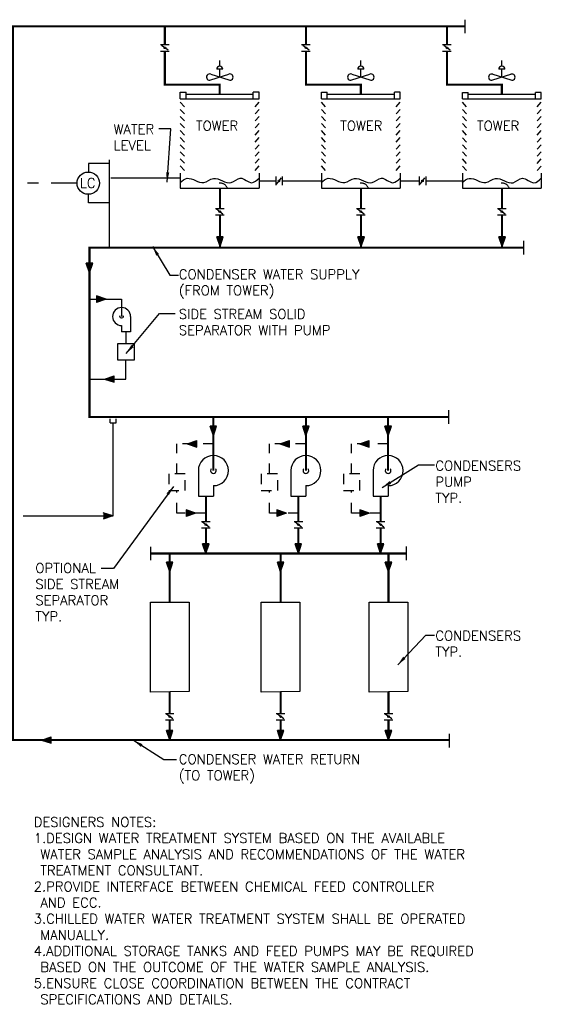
# Model space of a CAD drawing. Header units: inches. Extents: x 1.3 to 15.8, y 1 to 10.8.
# Tile 2 of 2: x 10.7 to 15.8, y 1.2 to 10.8. Entities that reach past the tile are written whole.
import ezdxf

# ---------------------------------------------------------------- set-up
doc = ezdxf.new("R2010")
doc.units = ezdxf.units.IN
doc.header["$MEASUREMENT"] = 0
doc.linetypes.add('HIDDEN', pattern=[0.375, 0.25, -0.125])
doc.linetypes.add('HIDDEN2', pattern=[0.1875, 0.125, -0.0625])
for name, color, linetype in [('M-DETL-DIMS', 2, 'Continuous'), ('M-DETL-HEVY', 5, 'Continuous'), ('M-DETL-MEDM', 4, 'Continuous'), ('M-DETL-TEXT', 2, 'Continuous'), ('M-DETL-THIN', 2, 'Continuous')]:
    doc.layers.add(name, color=color, linetype=linetype)
doc.styles.add('Romans', font='romans.shx')
doc.dimstyles.new('VA-Dims', dxfattribs={"dimtxt": 0.09375, "dimasz": 0.09375, "dimexe": 0.09375, "dimexo": 0.03125, "dimgap": 0.02, "dimtad": 1, "dimdec": 5, "dimzin": 0, "dimdsep": 46, "dimlunit": 4, "dimtxsty": 'Romans', "dimblk": 'ARCHTICK', "dimcen": 0.09375, "dimclrd": 256, "dimclre": 256, "dimclrt": 256, "dimadec": 0, "dimazin": 0, "dimtfac": 1, "dimtdec": 5, "dimtofl": 0, "dimtmove": 0, "dimatfit": 3, "dimfxl": 1, "dimfrac": 2, "dimtolj": 1, "dimtzin": 0, "dimlwd": -1, "dimlwe": -1, "dimarcsym": 0})

# ---------------------------------------------------------------- blocks, each defined once
blk = doc.blocks.new('mdropd')
blk.add_arc((0, 0), 3.5, 137.8624, 42.1376)
blk = doc.blocks.new('_ArchTick')
at = {"color": 0, "linetype": 'ByBlock', "const_width": 0.15}
blk.add_lwpolyline([(-0.5, -0.5), (0.5, 0.5)], dxfattribs=at)

msp = doc.modelspace()

# ---------------------------------------------------------------- hatches: boundary and pattern name
at = {"layer": 'M-DETL-MEDM'}
h = msp.add_hatch(color=256, dxfattribs=at)
h.paths.add_polyline_path([(12.1065, 10.5201, 0.236068), (12.1002, 10.517), (12.1127, 10.5076, 0.618034)])
h.paths.add_polyline_path([(12.1002, 10.517, 0.618034), (12.1065, 10.5045, 0.236068), (12.1127, 10.5076)])
h = msp.add_hatch(color=256, dxfattribs=at)
h.paths.add_polyline_path([(13.4744, 10.5201, 0.236068), (13.4681, 10.517), (13.4806, 10.5076, 0.618034)])
h.paths.add_polyline_path([(13.4681, 10.517, 0.618034), (13.4744, 10.5045, 0.236068), (13.4806, 10.5076)])
h = msp.add_hatch(color=256, dxfattribs=at)
h.paths.add_polyline_path([(14.8416, 10.5198, 0.236068), (14.8353, 10.5166), (14.8478, 10.5073, 0.618034)])
h.paths.add_polyline_path([(14.8353, 10.5166, 0.618034), (14.8416, 10.5041, 0.236068), (14.8478, 10.5073)])
h = msp.add_hatch(color=256, dxfattribs=at)
h.paths.add_polyline_path([(13.2206, 9.2219, 0.236068), (13.2175, 9.2281), (13.2081, 9.2156, 0.618034)])
h.paths.add_polyline_path([(13.2175, 9.2281, 0.618034), (13.205, 9.2219, 0.236068), (13.2081, 9.2156)])
h = msp.add_hatch(color=256, dxfattribs=at)
h.paths.add_polyline_path([(14.6124, 9.2219, 0.236068), (14.6093, 9.2281), (14.5999, 9.2156, 0.618034)])
h.paths.add_polyline_path([(14.6093, 9.2281, 0.618034), (14.5968, 9.2219, 0.236068), (14.5999, 9.2156)])
h = msp.add_hatch(color=256, dxfattribs=at)
h.paths.add_polyline_path([(12.6389, 8.9317, 0.236068), (12.6326, 8.9286), (12.6451, 8.9192, 0.618034)])
h.paths.add_polyline_path([(12.6326, 8.9286, 0.618034), (12.6389, 8.9161, 0.236068), (12.6451, 8.9192)])
h = msp.add_hatch(color=256, dxfattribs=at)
h.paths.add_polyline_path([(14.0068, 8.9317, 0.236068), (14.0005, 8.9286), (14.013, 8.9192, 0.618034)])
h.paths.add_polyline_path([(14.0005, 8.9286, 0.618034), (14.0068, 8.9161, 0.236068), (14.013, 8.9192)])
h = msp.add_hatch(color=256, dxfattribs=at)
h.paths.add_polyline_path([(15.374, 8.9313, 0.236068), (15.3677, 8.9282), (15.3802, 8.9188, 0.618034)])
h.paths.add_polyline_path([(15.3677, 8.9282, 0.618034), (15.374, 8.9157, 0.236068), (15.3802, 8.9188)])
h = msp.add_hatch(color=256, dxfattribs=at)
h.paths.add_polyline_path([(12.6729, 8.6806), (12.6417, 8.6806), (12.6417, 8.5869)])
h.paths.add_polyline_path([(12.6417, 8.6806), (12.6104, 8.6806), (12.6417, 8.5869)])
h = msp.add_hatch(color=256, dxfattribs=at)
h.paths.add_polyline_path([(14.0408, 8.6806), (14.0096, 8.6806), (14.0096, 8.5869)])
h.paths.add_polyline_path([(14.0096, 8.6806), (13.9783, 8.6806), (14.0096, 8.5869)])
h = msp.add_hatch(color=256, dxfattribs=at)
h.paths.add_polyline_path([(15.408, 8.6803), (15.3768, 8.6803), (15.3768, 8.5865)])
h.paths.add_polyline_path([(15.3768, 8.6803), (15.3455, 8.6803), (15.3768, 8.5865)])
h = msp.add_hatch(color=256, dxfattribs=at)
h.paths.add_polyline_path([(11.4069, 8.4235), (11.3756, 8.4235), (11.3756, 8.3298)])
h.paths.add_polyline_path([(11.3756, 8.4235), (11.3444, 8.4235), (11.3756, 8.3298)])
h = msp.add_hatch(color=256, dxfattribs=at)
h.paths.add_polyline_path([(11.442, 8.1065), (11.442, 8.0752), (11.5357, 8.0752)])
h.paths.add_polyline_path([(11.442, 8.0752), (11.442, 8.044), (11.5357, 8.0752)])
h = msp.add_hatch(color=256, dxfattribs=at)
h.paths.add_polyline_path([(11.6143, 7.2686), (11.6143, 7.2999), (11.5205, 7.2999)])
h.paths.add_polyline_path([(11.6143, 7.2999), (11.6143, 7.3311), (11.5205, 7.2999)])
h = msp.add_hatch(color=256, dxfattribs=at)
h.paths.add_polyline_path([(12.6083, 6.8427), (12.577, 6.8427), (12.577, 6.7489)])
h.paths.add_polyline_path([(12.577, 6.8427), (12.5458, 6.8427), (12.577, 6.7489)])
h = msp.add_hatch(color=256, dxfattribs=at)
h.paths.add_polyline_path([(13.5053, 6.8427), (13.4741, 6.8427), (13.4741, 6.7489)])
h.paths.add_polyline_path([(13.4741, 6.8427), (13.4428, 6.8427), (13.4741, 6.7489)])
h = msp.add_hatch(color=256, dxfattribs=at)
h.paths.add_polyline_path([(14.3025, 6.8427), (14.2713, 6.8427), (14.2713, 6.7489)])
h.paths.add_polyline_path([(14.2713, 6.8427), (14.24, 6.8427), (14.2713, 6.7489)])
h = msp.add_hatch(color=256, dxfattribs=at)
h.paths.add_polyline_path([(12.416, 6.6408), (12.416, 6.672), (12.3223, 6.672)])
h.paths.add_polyline_path([(12.416, 6.672), (12.416, 6.7033), (12.3223, 6.672)])
h = msp.add_hatch(color=256, dxfattribs=at)
h.paths.add_polyline_path([(13.3154, 6.6408), (13.3154, 6.672), (13.2217, 6.672)])
h.paths.add_polyline_path([(13.3154, 6.672), (13.3154, 6.7033), (13.2217, 6.672)])
h = msp.add_hatch(color=256, dxfattribs=at)
h.paths.add_polyline_path([(14.0884, 6.6408), (14.0884, 6.672), (13.9946, 6.672)])
h.paths.add_polyline_path([(14.0884, 6.672), (14.0884, 6.7033), (13.9946, 6.672)])
h = msp.add_hatch(color=256, dxfattribs=at)
h.paths.add_polyline_path([(12.312, 6.0303), (12.312, 5.9991), (12.4057, 5.9991)])
h.paths.add_polyline_path([(12.312, 5.9991), (12.312, 5.9678), (12.4057, 5.9991)])
h = msp.add_hatch(color=256, dxfattribs=at)
h.paths.add_polyline_path([(13.1921, 6.0303), (13.1921, 5.9991), (13.2858, 5.9991)])
h.paths.add_polyline_path([(13.1921, 5.9991), (13.1921, 5.9678), (13.2858, 5.9991)])
h = msp.add_hatch(color=256, dxfattribs=at)
h.paths.add_polyline_path([(13.9961, 6.0303), (13.9961, 5.9991), (14.0899, 5.9991)])
h.paths.add_polyline_path([(13.9961, 5.9991), (13.9961, 5.9678), (14.0899, 5.9991)])
h = msp.add_hatch(color=256, dxfattribs=at)
h.paths.add_polyline_path([(11.5093, 6.0034), (11.5093, 5.9722), (11.603, 5.9722)])
h.paths.add_polyline_path([(11.5093, 5.9722), (11.5093, 5.9409), (11.603, 5.9722)])
h = msp.add_hatch(color=256, dxfattribs=at)
h.paths.add_polyline_path([(12.5041, 5.8955, 0.236068), (12.4978, 5.8924), (12.5103, 5.883, 0.618034)])
h.paths.add_polyline_path([(12.4978, 5.8924, 0.618034), (12.5041, 5.8799, 0.236068), (12.5103, 5.883)])
h = msp.add_hatch(color=256, dxfattribs=at)
h.paths.add_polyline_path([(13.4012, 5.8955, 0.236068), (13.3949, 5.8924), (13.4074, 5.883, 0.618034)])
h.paths.add_polyline_path([(13.3949, 5.8924, 0.618034), (13.4012, 5.8799, 0.236068), (13.4074, 5.883)])
h = msp.add_hatch(color=256, dxfattribs=at)
h.paths.add_polyline_path([(14.1984, 5.8955, 0.236068), (14.1921, 5.8924), (14.2046, 5.883, 0.618034)])
h.paths.add_polyline_path([(14.1921, 5.8924, 0.618034), (14.1984, 5.8799, 0.236068), (14.2046, 5.883)])
h = msp.add_hatch(color=256, dxfattribs=at)
h.paths.add_polyline_path([(12.5353, 5.7016), (12.5041, 5.7016), (12.5041, 5.6078)])
h.paths.add_polyline_path([(12.5041, 5.7016), (12.4728, 5.7016), (12.5041, 5.6078)])
h = msp.add_hatch(color=256, dxfattribs=at)
h.paths.add_polyline_path([(13.4324, 5.7016), (13.4012, 5.7016), (13.4012, 5.6078)])
h.paths.add_polyline_path([(13.4012, 5.7016), (13.3699, 5.7016), (13.4012, 5.6078)])
h = msp.add_hatch(color=256, dxfattribs=at)
h.paths.add_polyline_path([(14.2296, 5.7016), (14.1984, 5.7016), (14.1984, 5.6078)])
h.paths.add_polyline_path([(14.1984, 5.7016), (14.1671, 5.7016), (14.1984, 5.6078)])
h = msp.add_hatch(color=256, dxfattribs=at)
h.paths.add_polyline_path([(12.1844, 5.5234), (12.1532, 5.5234), (12.1532, 5.4297)])
h.paths.add_polyline_path([(12.1532, 5.5234), (12.1219, 5.5234), (12.1532, 5.4297)])
h = msp.add_hatch(color=256, dxfattribs=at)
h.paths.add_polyline_path([(13.2597, 5.5234), (13.2284, 5.5234), (13.2284, 5.4297)])
h.paths.add_polyline_path([(13.2284, 5.5234), (13.1972, 5.5234), (13.2284, 5.4297)])
h = msp.add_hatch(color=256, dxfattribs=at)
h.paths.add_polyline_path([(14.306, 5.5234), (14.2747, 5.5234), (14.2747, 5.4297)])
h.paths.add_polyline_path([(14.2747, 5.5234), (14.2435, 5.5234), (14.2747, 5.4297)])
h = msp.add_hatch(color=256, dxfattribs=at)
h.paths.add_polyline_path([(12.1532, 4.0344, 0.236068), (12.1469, 4.0312), (12.1594, 4.0219, 0.618034)])
h.paths.add_polyline_path([(12.1469, 4.0312, 0.618034), (12.1532, 4.0187, 0.236068), (12.1594, 4.0219)])
h = msp.add_hatch(color=256, dxfattribs=at)
h.paths.add_polyline_path([(13.2284, 4.0344, 0.236068), (13.2222, 4.0312), (13.2347, 4.0219, 0.618034)])
h.paths.add_polyline_path([(13.2222, 4.0312, 0.618034), (13.2284, 4.0187, 0.236068), (13.2347, 4.0219)])
h = msp.add_hatch(color=256, dxfattribs=at)
h.paths.add_polyline_path([(14.2747, 4.0344, 0.236068), (14.2685, 4.0312), (14.281, 4.0219, 0.618034)])
h.paths.add_polyline_path([(14.2685, 4.0312, 0.618034), (14.2747, 4.0187, 0.236068), (14.281, 4.0219)])
h = msp.add_hatch(color=256, dxfattribs=at)
h.paths.add_polyline_path([(11.0031, 3.7673), (11.0031, 3.7985), (10.9093, 3.7985)])
h.paths.add_polyline_path([(11.0031, 3.7985), (11.0031, 3.8298), (10.9093, 3.7985)])
h = msp.add_hatch(color=256, dxfattribs=at)
h.paths.add_polyline_path([(12.1844, 3.8923), (12.1532, 3.8923), (12.1532, 3.7985)])
h.paths.add_polyline_path([(12.1532, 3.8923), (12.1219, 3.8923), (12.1532, 3.7985)])
h = msp.add_hatch(color=256, dxfattribs=at)
h.paths.add_polyline_path([(13.2597, 3.8923), (13.2284, 3.8923), (13.2284, 3.7985)])
h.paths.add_polyline_path([(13.2284, 3.8923), (13.1972, 3.8923), (13.2284, 3.7985)])
h = msp.add_hatch(color=256, dxfattribs=at)
h.paths.add_polyline_path([(14.306, 3.8923), (14.2747, 3.8923), (14.2747, 3.7985)])
h.paths.add_polyline_path([(14.2747, 3.8923), (14.2435, 3.8923), (14.2747, 3.7985)])

# ---------------------------------------------------------------- linework, layer by layer
at = {"layer": 'M-DETL-DIMS'}
for p, q in [((15.0168, 10.6538), (15.0168, 10.7853)), ((12.3135, 10.0623), (12.9642, 10.0623)), ((13.6814, 10.0623), (14.3322, 10.0623)), ((15.0486, 10.0619), (15.6993, 10.0619)), ((15.5867, 8.5078), (15.5867, 8.6393)), ((14.86, 6.8662), (14.86, 6.9978)), ((11.9689, 5.542), (11.9689, 5.6736)), ((14.4496, 5.5432), (14.4496, 5.6748)), ((14.8662, 3.7266), (14.8662, 3.8581))]:
    msp.add_line(p, q, dxfattribs=at)
at = {"layer": 'M-DETL-HEVY'}
for points in [[(11.9657, 5.1374), (12.3407, 5.1374), (12.3407, 4.2707), (11.9657, 4.2629)], [(13.0409, 5.1374), (13.4159, 5.1374), (13.4159, 4.2707), (13.0409, 4.2629)], [(14.0872, 5.1374), (14.4622, 5.1374), (14.4622, 4.2707), (14.0872, 4.2629)]]:
    msp.add_lwpolyline(points, close=True, dxfattribs=at)
at = {"layer": 'M-DETL-MEDM'}
for p, q in [((12.0648, 10.5436), (12.1481, 10.5436)), ((12.1377, 10.4889), (12.0752, 10.5358)), ((13.4327, 10.5436), (13.516, 10.5436)), ((13.5056, 10.4889), (13.4431, 10.5358)), ((14.7999, 10.5432), (14.8832, 10.5432)), ((14.8728, 10.4885), (14.8103, 10.5354)), ((12.0648, 10.4811), (12.1481, 10.4811)), ((13.4327, 10.4811), (13.516, 10.4811)), ((14.7999, 10.4807), (14.8832, 10.4807)), ((12.6389, 10.3348), (12.6389, 10.3886)), ((14.0068, 10.3348), (14.0068, 10.3886)), ((15.374, 10.3344), (15.374, 10.3882)), ((12.5507, 10.2568), (12.7253, 10.201)), ((12.5524, 10.201), (12.7271, 10.2568)), ((12.6689, 10.3052), (12.6088, 10.3052)), ((12.6389, 10.2287), (12.6389, 10.3052)), ((13.9186, 10.2568), (14.0932, 10.201)), ((13.9203, 10.201), (14.095, 10.2568)), ((14.0368, 10.3052), (13.9767, 10.3052)), ((14.0068, 10.2287), (14.0068, 10.3052)), ((15.2858, 10.2564), (15.4604, 10.2007)), ((15.2875, 10.2007), (15.4622, 10.2564)), ((15.404, 10.3048), (15.3439, 10.3048)), ((15.374, 10.2283), (15.374, 10.3048)), ((12.2563, 10.0185), (12.2563, 10.0808)), ((12.2563, 10.0808), (12.3135, 10.0808)), ((12.3135, 10.0185), (12.3135, 10.0808)), ((12.9642, 10.0185), (12.9642, 10.0808)), ((13.0215, 10.0808), (12.9642, 10.0808)), ((13.0215, 10.0185), (13.0215, 10.0808)), ((13.6242, 10.0185), (13.6242, 10.0808)), ((13.6242, 10.0808), (13.6814, 10.0808)), ((13.6814, 10.0185), (13.6814, 10.0808)), ((14.3322, 10.0185), (14.3322, 10.0808)), ((14.3894, 10.0808), (14.3322, 10.0808)), ((14.3894, 10.0185), (14.3894, 10.0808)), ((14.9914, 10.0181), (14.9914, 10.0804)), ((14.9914, 10.0804), (15.0486, 10.0804)), ((15.0486, 10.0181), (15.0486, 10.0804)), ((15.6993, 10.0181), (15.6993, 10.0804)), ((15.7566, 10.0804), (15.6993, 10.0804)), ((15.7566, 10.0181), (15.7566, 10.0804)), ((12.2959, 9.9414), (12.2562, 9.9846)), ((12.2563, 10.0185), (13.0215, 10.0185)), ((12.9818, 9.9414), (13.0216, 9.9846)), ((13.6638, 9.9414), (13.6241, 9.9846)), ((13.6242, 10.0185), (14.3894, 10.0185)), ((14.3497, 9.9414), (14.3895, 9.9846)), ((15.031, 9.9411), (14.9913, 9.9842)), ((14.9914, 10.0181), (15.7566, 10.0181)), ((15.7169, 9.9411), (15.7567, 9.9842)), ((12.2959, 9.8728), (12.2562, 9.9159)), ((12.2959, 9.8041), (12.2562, 9.8473)), ((12.9818, 9.8728), (13.0216, 9.9159)), ((12.9818, 9.8041), (13.0216, 9.8473)), ((13.6638, 9.8728), (13.6241, 9.9159)), ((13.6638, 9.8041), (13.6241, 9.8473)), ((14.3497, 9.8728), (14.3895, 9.9159)), ((14.3497, 9.8041), (14.3895, 9.8473)), ((15.031, 9.8724), (14.9913, 9.9155)), ((15.031, 9.8038), (14.9913, 9.8469)), ((15.7169, 9.8724), (15.7567, 9.9155)), ((15.7169, 9.8038), (15.7567, 9.8469)), ((12.2959, 9.7355), (12.2562, 9.7786)), ((12.9818, 9.7355), (13.0216, 9.7786)), ((13.6638, 9.7355), (13.6241, 9.7786)), ((14.3497, 9.7355), (14.3895, 9.7786)), ((15.031, 9.7351), (14.9913, 9.7782)), ((15.7169, 9.7351), (15.7567, 9.7782)), ((12.2959, 9.6668), (12.2562, 9.71)), ((12.9818, 9.6668), (13.0216, 9.71)), ((13.6638, 9.6668), (13.6241, 9.71)), ((14.3497, 9.6668), (14.3895, 9.71)), ((15.031, 9.6665), (14.9913, 9.7096)), ((15.7169, 9.6665), (15.7567, 9.7096)), ((12.2959, 9.5982), (12.2562, 9.6413)), ((12.2959, 9.5296), (12.2562, 9.5727)), ((12.9818, 9.5982), (13.0216, 9.6413)), ((12.9818, 9.5296), (13.0216, 9.5727)), ((13.6638, 9.5982), (13.6241, 9.6413)), ((13.6638, 9.5296), (13.6241, 9.5727)), ((14.3497, 9.5982), (14.3895, 9.6413)), ((14.3497, 9.5296), (14.3895, 9.5727)), ((15.031, 9.5978), (14.9913, 9.6409)), ((15.031, 9.5292), (14.9913, 9.5723)), ((15.7169, 9.5978), (15.7567, 9.6409)), ((15.7169, 9.5292), (15.7567, 9.5723)), ((12.2959, 9.4609), (12.2562, 9.504)), ((12.9818, 9.4609), (13.0216, 9.504)), ((13.6638, 9.4609), (13.6241, 9.504)), ((14.3497, 9.4609), (14.3895, 9.504)), ((15.031, 9.4605), (14.9913, 9.5036)), ((15.7169, 9.4605), (15.7567, 9.5036)), ((11.5688, 9.3896), (11.3673, 9.3896)), ((11.3673, 9.3896), (11.3673, 9.3077)), ((11.5688, 8.574), (11.5688, 9.427)), ((12.2959, 9.3923), (12.2562, 9.4354)), ((12.2959, 9.3236), (12.2562, 9.3667)), ((12.9818, 9.3923), (13.0216, 9.4354)), ((12.9818, 9.3236), (13.0216, 9.3667)), ((13.6638, 9.3923), (13.6241, 9.4354)), ((13.6638, 9.3236), (13.6241, 9.3667)), ((14.3497, 9.3923), (14.3895, 9.4354)), ((14.3497, 9.3236), (14.3895, 9.3667)), ((15.031, 9.3919), (14.9913, 9.435)), ((15.031, 9.3232), (14.9913, 9.3663)), ((15.7169, 9.3919), (15.7567, 9.435)), ((15.7169, 9.3232), (15.7567, 9.3663)), ((12.2563, 9.2956), (12.2563, 9.1509)), ((13.0215, 9.2956), (13.0215, 9.1509)), ((13.1815, 9.2635), (13.1815, 9.1802)), ((13.244, 9.2635), (13.244, 9.1802)), ((13.6242, 9.2956), (13.6242, 9.1509)), ((14.3894, 9.2956), (14.3894, 9.1509)), ((14.5734, 9.2635), (14.5734, 9.1802)), ((14.6359, 9.2635), (14.6359, 9.1802)), ((14.9914, 9.2952), (14.9914, 9.1505)), ((15.7566, 9.2952), (15.7566, 9.1505)), ((12.2558, 9.2472), (11.5823, 9.2472)), ((13.0215, 9.2219), (13.1815, 9.2219)), ((13.1893, 9.1906), (13.2362, 9.2531)), ((13.244, 9.2219), (13.6242, 9.2219)), ((14.3894, 9.2219), (14.5734, 9.2219)), ((14.5812, 9.1906), (14.6281, 9.2531)), ((14.6359, 9.2219), (14.9914, 9.2219)), ((11.3673, 9.0103), (11.3673, 9.0922)), ((12.2563, 9.1509), (13.0215, 9.1509)), ((13.6242, 9.1509), (14.3894, 9.1509)), ((14.9914, 9.1505), (15.7566, 9.1505)), ((11.5688, 9.0103), (11.3673, 9.0103)), ((12.5972, 8.9551), (12.6805, 8.9551)), ((12.5972, 8.8926), (12.6805, 8.8926)), ((12.6701, 8.9004), (12.6076, 8.9473)), ((13.9651, 8.9551), (14.0484, 8.9551)), ((13.9651, 8.8926), (14.0484, 8.8926)), ((14.038, 8.9004), (13.9755, 8.9473)), ((15.3323, 8.9547), (15.4156, 8.9547)), ((15.3323, 8.8922), (15.4156, 8.8922)), ((15.4052, 8.9001), (15.3427, 8.9469)), ((12.6729, 8.6806), (12.6104, 8.6806)), ((12.6417, 8.5869), (12.6104, 8.6806)), ((12.6417, 8.5869), (12.6729, 8.6806)), ((14.0408, 8.6806), (13.9783, 8.6806)), ((14.0096, 8.5869), (13.9783, 8.6806)), ((14.0096, 8.5869), (14.0408, 8.6806)), ((15.408, 8.6803), (15.3455, 8.6803)), ((15.3768, 8.5865), (15.3455, 8.6803)), ((15.3768, 8.5865), (15.408, 8.6803)), ((11.4069, 8.4235), (11.3444, 8.4235)), ((11.3756, 8.3298), (11.3444, 8.4235)), ((11.3756, 8.3298), (11.4069, 8.4235)), ((11.3756, 8.0752), (11.6864, 8.0752)), ((11.442, 8.1065), (11.442, 8.044)), ((11.5357, 8.0752), (11.442, 8.1065)), ((11.5357, 8.0752), (11.442, 8.044)), ((11.6864, 8.0752), (11.6864, 7.9065)), ((11.7739, 7.9065), (11.7739, 7.7584)), ((11.6864, 7.8189), (11.6864, 7.7584)), ((11.7739, 7.7584), (11.6864, 7.7584)), ((11.7302, 7.6442), (11.7302, 7.7584)), ((11.6493, 7.4842), (11.6493, 7.6442)), ((11.651, 7.6442), (11.8093, 7.6442)), ((11.8093, 7.6442), (11.8093, 7.4842)), ((11.8093, 7.4842), (11.6493, 7.4842)), ((11.7293, 7.2999), (11.7293, 7.4842)), ((11.3756, 7.2999), (11.7293, 7.2999)), ((11.5205, 7.2999), (11.6143, 7.3311)), ((11.5205, 7.2999), (11.6143, 7.2686)), ((11.6143, 7.2686), (11.6143, 7.3311)), ((11.5749, 6.8738), (11.5749, 6.9127)), ((11.6342, 6.8738), (11.6342, 6.9127)), ((11.5749, 6.8738), (11.6342, 6.8738)), ((11.6045, 5.9722), (11.6045, 6.8738)), ((12.6083, 6.8427), (12.5458, 6.8427)), ((12.577, 6.7489), (12.5458, 6.8427)), ((12.577, 6.7489), (12.6083, 6.8427)), ((13.5053, 6.8427), (13.4428, 6.8427)), ((13.4741, 6.7489), (13.4428, 6.8427)), ((13.4741, 6.7489), (13.5053, 6.8427)), ((14.3025, 6.8427), (14.24, 6.8427)), ((14.2713, 6.7489), (14.24, 6.8427)), ((14.2713, 6.7489), (14.3025, 6.8427)), ((12.3223, 6.672), (12.416, 6.7033)), ((12.416, 6.6408), (12.416, 6.7033)), ((13.2217, 6.672), (13.3154, 6.7033)), ((13.3154, 6.6408), (13.3154, 6.7033)), ((13.9946, 6.672), (14.0884, 6.7033)), ((14.0884, 6.6408), (14.0884, 6.7033)), ((12.3223, 6.672), (12.416, 6.6408)), ((13.2217, 6.672), (13.3154, 6.6408)), ((13.9946, 6.672), (14.0884, 6.6408)), ((12.4312, 6.412), (12.4312, 6.1653)), ((13.3282, 6.412), (13.3282, 6.1653)), ((14.1254, 6.412), (14.1254, 6.1653)), ((12.577, 6.2661), (12.577, 6.1653)), ((13.4741, 6.2661), (13.4741, 6.1653)), ((14.2713, 6.2661), (14.2713, 6.1653)), ((12.4312, 6.1653), (12.577, 6.1653)), ((13.3282, 6.1653), (13.4741, 6.1653)), ((14.1254, 6.1653), (14.2713, 6.1653)), ((12.312, 6.0303), (12.312, 5.9678)), ((12.4057, 5.9991), (12.312, 6.0303)), ((13.1921, 6.0303), (13.1921, 5.9678)), ((13.2858, 5.9991), (13.1921, 6.0303)), ((13.9961, 6.0303), (13.9961, 5.9678)), ((14.0899, 5.9991), (13.9961, 6.0303)), ((10.7316, 5.9722), (11.6045, 5.9722)), ((11.603, 5.9722), (11.5093, 6.0034)), ((11.603, 5.9722), (11.5093, 5.9409)), ((12.4057, 5.9991), (12.312, 5.9678)), ((13.2858, 5.9991), (13.1921, 5.9678)), ((14.0899, 5.9991), (13.9961, 5.9678)), ((12.4624, 5.919), (12.5458, 5.919)), ((12.4624, 5.8565), (12.5458, 5.8565)), ((12.5353, 5.8643), (12.4728, 5.9112)), ((13.3595, 5.919), (13.4428, 5.919)), ((13.3595, 5.8565), (13.4428, 5.8565)), ((13.4324, 5.8643), (13.3699, 5.9112)), ((14.1567, 5.919), (14.24, 5.919)), ((14.1567, 5.8565), (14.24, 5.8565)), ((14.2296, 5.8643), (14.1671, 5.9112)), ((12.5353, 5.7016), (12.4728, 5.7016)), ((12.5041, 5.6078), (12.4728, 5.7016)), ((12.5041, 5.6078), (12.5353, 5.7016)), ((13.4324, 5.7016), (13.3699, 5.7016)), ((13.4012, 5.6078), (13.3699, 5.7016)), ((13.4012, 5.6078), (13.4324, 5.7016)), ((14.2296, 5.7016), (14.1671, 5.7016)), ((14.1984, 5.6078), (14.1671, 5.7016)), ((14.1984, 5.6078), (14.2296, 5.7016)), ((12.1844, 5.5234), (12.1219, 5.5234)), ((12.1532, 5.4297), (12.1219, 5.5234)), ((12.1532, 5.4297), (12.1844, 5.5234)), ((13.2597, 5.5234), (13.1972, 5.5234)), ((13.2284, 5.4297), (13.1972, 5.5234)), ((13.2284, 5.4297), (13.2597, 5.5234)), ((14.306, 5.5234), (14.2435, 5.5234)), ((14.2747, 5.4297), (14.2435, 5.5234)), ((14.2747, 5.4297), (14.306, 5.5234)), ((12.1115, 4.0578), (12.1948, 4.0578)), ((12.1844, 4.0031), (12.1219, 4.05)), ((13.1867, 4.0578), (13.2701, 4.0578)), ((13.2597, 4.0031), (13.1972, 4.05)), ((14.233, 4.0578), (14.3164, 4.0578)), ((14.306, 4.0031), (14.2435, 4.05)), ((12.1115, 3.9953), (12.1948, 3.9953)), ((13.1867, 3.9953), (13.2701, 3.9953)), ((14.233, 3.9953), (14.3164, 3.9953)), ((10.9093, 3.7985), (11.0031, 3.8298)), ((11.0031, 3.7673), (11.0031, 3.8298)), ((12.1844, 3.8923), (12.1219, 3.8923)), ((12.1532, 3.7985), (12.1219, 3.8923)), ((12.1532, 3.7985), (12.1844, 3.8923)), ((13.2597, 3.8923), (13.1972, 3.8923)), ((13.2284, 3.7985), (13.1972, 3.8923)), ((13.2284, 3.7985), (13.2597, 3.8923)), ((14.306, 3.8923), (14.2435, 3.8923)), ((14.2747, 3.7985), (14.2435, 3.8923)), ((14.2747, 3.7985), (14.306, 3.8923)), ((10.9093, 3.7985), (11.0031, 3.7673))]:
    msp.add_line(p, q, dxfattribs=at)
at = {"layer": 'M-DETL-MEDM', "linetype": 'HIDDEN'}
msp.add_line((11.2553, 9.1999), (10.7758, 9.1999), dxfattribs=at)
at = {"layer": 'M-DETL-MEDM', "linetype": 'HIDDEN2', "ltscale": 0.5}
for p, q in [((12.577, 6.672), (12.2225, 6.672)), ((12.2225, 6.38), (12.2225, 6.672)), ((13.4741, 6.672), (13.1196, 6.672)), ((13.1196, 6.38), (13.1196, 6.672)), ((14.2713, 6.672), (13.9168, 6.672)), ((13.9168, 6.38), (13.9168, 6.672)), ((12.2233, 5.9991), (12.2233, 6.22)), ((13.1204, 5.9991), (13.1204, 6.22)), ((13.9176, 5.9991), (13.9176, 6.22)), ((12.5041, 5.9991), (12.2233, 5.9991)), ((13.4012, 5.9991), (13.1204, 5.9991)), ((14.1984, 5.9991), (13.9176, 5.9991))]:
    msp.add_line(p, q, dxfattribs=at)
at = {"layer": 'M-DETL-MEDM', "linetype": 'HIDDEN2', "ltscale": 0.35}
for p, q in [((12.3017, 6.38), (12.1433, 6.38)), ((12.1433, 6.38), (12.1433, 6.22)), ((12.3033, 6.22), (12.3033, 6.38)), ((13.1988, 6.38), (13.0404, 6.38)), ((13.0404, 6.38), (13.0404, 6.22)), ((13.2004, 6.22), (13.2004, 6.38)), ((13.996, 6.38), (13.8376, 6.38)), ((13.8376, 6.38), (13.8376, 6.22)), ((13.9976, 6.22), (13.9976, 6.38)), ((12.1433, 6.22), (12.3033, 6.22)), ((13.0404, 6.22), (13.2004, 6.22)), ((13.8376, 6.22), (13.9976, 6.22))]:
    msp.add_line(p, q, dxfattribs=at)
at = {"layer": 'M-DETL-MEDM'}
for centre, radius in [((12.1065, 10.5123), 0.00781), ((13.4744, 10.5123), 0.00781), ((14.8416, 10.5119), 0.00781), ((11.3632, 9.1999), 0.1078), ((13.2128, 9.2219), 0.00781), ((14.6046, 9.2219), 0.00781), ((12.6389, 8.9239), 0.00781), ((14.0068, 8.9239), 0.00781), ((15.374, 8.9235), 0.00781), ((12.5041, 5.8877), 0.00781), ((13.4012, 5.8877), 0.00781), ((14.1984, 5.8877), 0.00781), ((12.1532, 4.0266), 0.00781), ((13.2284, 4.0266), 0.00781), ((14.2747, 4.0266), 0.00781)]:
    msp.add_circle(centre, radius, dxfattribs=at)
for centre, radius, start, end in [((12.6389, 10.3047), 0.0301, 0.80751, 179.19249), ((14.0068, 10.3047), 0.0301, 0.80751, 179.19249), ((15.374, 10.3043), 0.0301, 0.80751, 179.19249), ((12.5402, 10.2286), 0.0301, 69.59263, 293.99002), ((12.7376, 10.2286), 0.0301, 246.00998, 110.40737), ((13.9081, 10.2286), 0.0301, 69.59263, 293.99002), ((14.1055, 10.2286), 0.0301, 246.00998, 110.40737), ((15.2753, 10.2282), 0.0301, 69.59263, 293.99002), ((15.4727, 10.2282), 0.0301, 246.00998, 110.40737), ((11.6864, 7.9065), 0.0875, 0, 270), ((12.577, 6.412), 0.1459, 270, 180), ((13.4741, 6.412), 0.1459, 270, 180), ((14.2713, 6.412), 0.1459, 270, 180)]:
    msp.add_arc(centre, radius, start, end, dxfattribs=at)
at = {"layer": 'M-DETL-MEDM', "linetype": 'HIDDEN2', "ltscale": 0.5}
for centre in [(12.6443, 9.1292), (14.0122, 9.1292), (15.3794, 9.1288)]:
    msp.add_arc(centre, 0.0704, 17.96586, 162.03414, dxfattribs=at)
at = {"layer": 'M-DETL-MEDM'}
for points in [[(12.2534, 9.2075), (12.3236, 9.2467), (12.4834, 9.2065), (12.5772, 9.2457), (12.7496, 9.205), (12.8378, 9.2481), (12.949, 9.2045), (13.02, 9.2471)], [(13.6213, 9.2075), (13.6915, 9.2467), (13.8513, 9.2065), (13.9451, 9.2457), (14.1175, 9.205), (14.2057, 9.2481), (14.3169, 9.2045), (14.3879, 9.2471)], [(14.9885, 9.2071), (15.0587, 9.2463), (15.2185, 9.2061), (15.3123, 9.2453), (15.4847, 9.2046), (15.5729, 9.2478), (15.6841, 9.2041), (15.7551, 9.2467)]]:
    msp.add_spline(points, degree=3, dxfattribs=at)
at = {"layer": 'M-DETL-THIN', "const_width": 0.02}
for points in [[(14.8662, 3.7985), (10.6345, 3.7985), (10.6345, 10.7199), (15.0168, 10.7199)], [(12.1061, 10.5436), (12.1061, 10.7199)], [(13.474, 10.5436), (13.474, 10.7199)], [(14.8412, 10.5432), (14.8412, 10.7195)], [(12.6389, 10.0623), (12.6389, 10.1556), (12.1061, 10.1556), (12.1061, 10.4811)], [(14.0068, 10.0623), (14.0068, 10.1556), (13.474, 10.1556), (13.474, 10.4811)], [(15.374, 10.0619), (15.374, 10.1553), (14.8412, 10.1553), (14.8412, 10.4807)], [(12.6417, 9.1509), (12.6417, 8.9551)], [(14.0096, 9.1509), (14.0096, 8.9551)], [(15.3768, 9.1505), (15.3768, 8.9547)], [(12.6417, 8.8926), (12.6417, 8.574)], [(14.0096, 8.8926), (14.0096, 8.574)], [(15.3768, 8.8922), (15.3768, 8.5736)], [(14.8606, 6.932), (11.3756, 6.932), (11.3756, 8.574), (15.5867, 8.574)], [(12.577, 6.412), (12.577, 6.932)], [(13.4741, 6.412), (13.4741, 6.932)], [(14.2713, 6.412), (14.2713, 6.932)], [(12.5041, 6.1653), (12.5041, 5.919)], [(13.4012, 6.1653), (13.4012, 5.919)], [(14.1984, 6.1653), (14.1984, 5.919)], [(12.5041, 5.8565), (12.5041, 5.6078)], [(13.4012, 5.8565), (13.4012, 5.6078)], [(14.1984, 5.8565), (14.1984, 5.6078)], [(11.9689, 5.6078), (14.4496, 5.6078)], [(12.1532, 5.1374), (12.1532, 5.6078)], [(13.2284, 5.1374), (13.2284, 5.6078)], [(14.2747, 5.1374), (14.2747, 5.6078)], [(12.1532, 4.2668), (12.1532, 4.0578)], [(13.2284, 4.2668), (13.2284, 4.0578)], [(14.2747, 4.2668), (14.2747, 4.0578)], [(12.1532, 3.9953), (12.1532, 3.7985)], [(13.2284, 3.9953), (13.2284, 3.7985)], [(14.2747, 3.9953), (14.2747, 3.7985)]]:
    msp.add_lwpolyline(points, dxfattribs=at)

# ---------------------------------------------------------------- block references
at = {"layer": 'M-DETL-THIN'}
for p, xscale, yscale, zscale in [((11.6864, 7.9065), -0.004687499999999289, 0.004687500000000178, 0.00468750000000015), ((12.577, 6.412), 0.0078125, 0.0078125, 0.00781250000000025), ((13.4741, 6.412), 0.0078125, 0.0078125, 0.00781250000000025), ((14.2713, 6.412), 0.0078125, 0.0078125, 0.00781250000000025)]:
    msp.add_blockref('mdropd', p, dxfattribs=dict(at, xscale=xscale, yscale=yscale, zscale=zscale))

# ---------------------------------------------------------------- texts
at = {"layer": 'M-DETL-TEXT', "char_height": 0.09375, "attachment_point": 1, "style": 'Romans'}
for s, insert in [('\\A1;WATER\\PLEVEL', (11.6094, 9.7702)), ('\\A1;TOWER', (12.408, 9.8031)), ('\\A1;TOWER', (13.8067, 9.8031)), ('\\A1;TOWER', (15.1331, 9.8031)), ('\\A1;CONDENSER WATER SUPPLY\\P(FROM TOWER)', (12.2413, 8.3625)), ('\\A1;SIDE STREAM SOLID \\PSEPARATOR WITH PUMP', (12.2413, 7.9772)), ('\\A1;CONDENSERS\\PPUMP\\PTYP.', (14.7292, 6.5065)), ('\\A1;OPTIONAL\\PSIDE STREAM\\PSEPARATOR\\PTYP.', (10.8505, 5.5139)), ('\\A1;CONDENSERS\\PTYP.', (14.7292, 4.858)), ('\\A1;CONDENSER WATER RETURN\\P(TO TOWER)', (12.2413, 3.66)), ('\\A1;DESIGNERS NOTES:\\P1.DESIGN WATER TREATMENT SYSTEM BASED ON THE AVAILABLE \\P WATER SAMPLE ANALYSIS AND RECOMMENDATIONS OF THE WATER \\P TREATMENT CONSULTANT.\\P2.PROVIDE INTERFACE BETWEEN CHEMICAL FEED CONTROLLER \\P AND ECC.\\P3.CHILLED WATER WATER TREATMENT SYSTEM SHALL BE OPERATED\\P MANUALLY.\\P4.ADDITIONAL STORAGE TANKS AND FEED PUMPS MAY BE REQUIRED \\P BASED ON THE OUTCOME OF THE WATER SAMPLE ANALYSIS.\\P5.ENSURE CLOSE COORDINATION BETWEEN THE CONTRACT \\P SPECIFICATIONS AND DETAILS.', (10.8344, 3.0503))]:
    msp.add_mtext(s, dxfattribs=dict(at, insert=insert))
at = {"layer": 'M-DETL-TEXT', "insert": (11.2818, 9.2486), "char_height": 0.09375, "width": 1.401737, "attachment_point": 1, "style": 'Romans'}
msp.add_mtext('LC', dxfattribs=at)

# ---------------------------------------------------------------- leaders
at = {"layer": 'M-DETL-TEXT'}
for points in [[(12.1271, 9.2105), (12.1649, 9.7274), (12.0463, 9.7274)], [(11.9878, 8.585), (12.1548, 8.3068), (12.2381, 8.3068)], [(11.7322, 7.5482), (12.0546, 7.9347), (12.2063, 7.9347)], [(14.2136, 6.2475), (14.5654, 6.4672), (14.7199, 6.4672)], [(12.1894, 6.2591), (11.6087, 5.4628), (11.4884, 5.4628)], [(14.3642, 4.5279), (14.6367, 4.8161), (14.7207, 4.8161)], [(11.802, 3.7961), (12.0959, 3.6111), (12.22, 3.6111)]]:
    msp.add_leader(points, dimstyle='VA-Dims', dxfattribs=at)

doc.saveas('drawing.dxf')
